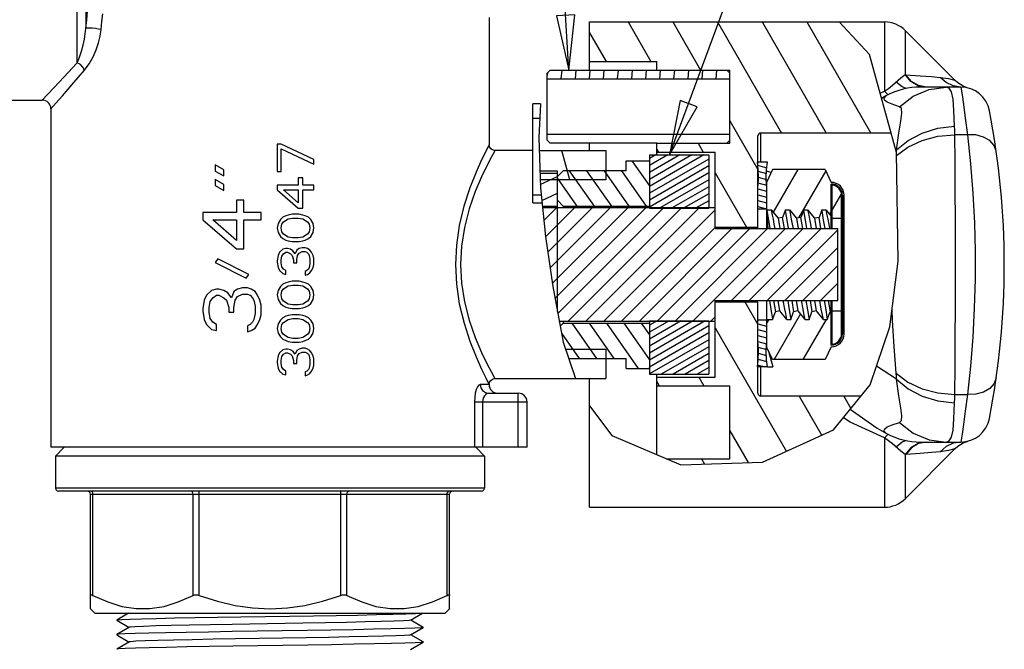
# Model space of a CAD drawing. Header units: inches. Extents: x 0 to 17, y 0 to 11.
# Tile 3 of 10: x 3.3 to 6.7, y 3.7 to 5.8. Entities that reach past the tile are written whole.
import ezdxf

# ---------------------------------------------------------------- set-up
doc = ezdxf.new("R2010")
doc.units = ezdxf.units.IN
doc.header["$LTSCALE"] = 0.935
doc.header["$MEASUREMENT"] = 0
doc.linetypes.add('HIDDEN', pattern=[0.2, 0.1, -0.1])
doc.layers.get('0').update_dxf_attribs({"linetype": 'CONTINUOUS'})
doc.layers.add('DEFAULT_2', color=8, linetype='HIDDEN')

msp = doc.modelspace()

# ---------------------------------------------------------------- linework, layer by layer
at = {"color": 7, "linetype": 'CONTINUOUS'}
for p, q in [((3.4842, 5.6725), (3.4842, 6.9205)), ((3.5138, 6.8957), (3.5138, 5.7904)), ((4.8944, 5.828), (4.8944, 5.393)), ((5.2384, 5.813), (6.2482, 5.813)), ((5.2384, 5.648), (5.2384, 5.813)), ((6.1964, 5.7012), (6.0925, 5.813)), ((6.2482, 5.813), (6.2482, 5.5757)), ((6.3189, 5.7837), (6.3189, 5.6326)), ((6.3189, 5.7837), (6.49, 5.6127)), ((6.2895, 5.3669), (6.1964, 5.7012)), ((5.2384, 5.678), (5.4684, 5.678)), ((5.4684, 5.648), (5.4684, 5.678)), ((5.1034, 5.648), (5.0934, 5.638)), ((5.0934, 5.4081), (5.0934, 5.638)), ((5.1034, 5.648), (5.7184, 5.648)), ((5.7084, 5.648), (5.7184, 5.638)), ((5.7184, 5.398), (5.7184, 5.648)), ((5.0934, 5.618), (5.7184, 5.618)), ((3.3644, 5.5455), (3.3822, 5.5642)), ((6.2332, 5.5689), (6.2482, 5.5757)), ((6.2605, 5.5633), (6.2482, 5.5757)), ((6.3907, 5.5899), (6.3632, 5.5949)), ((6.3922, 5.59), (6.3651, 5.595)), ((6.5096, 5.59), (6.3724, 5.59)), ((6.5096, 5.59), (6.4833, 5.5939)), ((6.5352, 5.5867), (6.5181, 5.5929)), ((2.6444, 5.5455), (3.3644, 5.5455)), ((3.3944, 5.5155), (3.4116, 5.535)), ((5.0709, 5.533), (5.0444, 5.533)), ((5.0444, 5.1941), (5.0444, 5.533)), ((5.0709, 5.533), (5.0644, 5.4172)), ((6.2555, 5.561), (6.2382, 5.5513)), ((6.2556, 5.561), (6.2556, 5.561)), ((3.3944, 5.5155), (3.3944, 4.358)), ((5.0681, 5.483), (5.0444, 5.483)), ((6.5249, 5.4841), (6.532, 5.4272)), ((5.7184, 5.4281), (5.0934, 5.4281)), ((6.2711, 5.433), (5.8245, 5.433)), ((5.8245, 5.333), (5.8245, 5.433)), ((4.1694, 5.3947), (4.1694, 5.301)), ((4.1827, 5.3947), (4.1694, 5.3947)), ((4.2944, 5.3426), (4.1827, 5.3947)), ((5.0644, 5.4172), (5.0701, 5.2459)), ((5.1034, 5.3981), (5.0934, 5.4081)), ((5.4684, 5.3981), (5.1034, 5.3981)), ((5.2384, 5.373), (5.2384, 5.3981)), ((5.4684, 5.398), (5.7184, 5.398)), ((5.4684, 5.358), (5.4684, 5.398)), ((5.7184, 5.4081), (5.7084, 5.3981)), ((5.8145, 5.1105), (5.8145, 5.423)), ((6.532, 5.4272), (6.4888, 5.4272)), ((4.1827, 5.301), (4.1827, 5.3791)), ((4.1827, 5.3791), (4.2944, 5.327)), ((5.0444, 5.373), (4.9144, 5.373)), ((5.0659, 5.373), (5.2944, 5.373)), ((5.2944, 5.373), (5.2944, 5.273)), ((5.4684, 5.368), (5.6684, 5.368)), ((5.6684, 5.106), (5.6684, 5.368)), ((6.2876, 5.3738), (6.2895, 5.3751)), ((6.2892, 5.368), (6.2895, 5.3751)), ((6.2952, 4.9941), (6.2895, 5.3669)), ((4.2944, 5.327), (4.2944, 5.3426)), ((5.3634, 5.338), (5.4409, 5.338)), ((5.3634, 5.304), (5.3634, 5.338)), ((5.4434, 5.3355), (5.4409, 5.338)), ((5.4434, 5.358), (5.6464, 5.358)), ((5.4434, 5.358), (5.4434, 5.1755)), ((5.6464, 5.358), (5.6464, 5.1755)), ((5.8471, 5.333), (5.8119, 5.333)), ((3.9569, 5.3239), (3.9569, 5.303)), ((3.9867, 5.3072), (3.9569, 5.3239)), ((3.9569, 5.303), (3.9867, 5.2864)), ((3.9867, 5.2864), (3.9867, 5.3072)), ((4.1694, 5.301), (4.1827, 5.301)), ((5.1284, 5.303), (5.0682, 5.303)), ((5.1484, 5.304), (5.1284, 5.284)), ((5.1284, 4.8228), (5.1284, 5.303)), ((5.3634, 5.304), (5.1484, 5.304)), ((5.8442, 5.304), (5.8443, 5.3041)), ((5.8443, 5.3041), (5.8442, 5.3039)), ((5.8648, 5.3078), (5.8445, 5.2643)), ((6.0456, 5.3078), (5.8648, 5.3078)), ((6.0456, 5.3078), (6.0659, 5.2643)), ((3.9569, 5.2739), (3.9569, 5.253)), ((3.9867, 5.2572), (3.9569, 5.2739)), ((4.2412, 5.2801), (4.2412, 5.2541)), ((4.2572, 5.2801), (4.2412, 5.2801)), ((4.2572, 5.2541), (4.2572, 5.2801)), ((5.2944, 5.273), (5.0692, 5.273)), ((5.8445, 5.2643), (5.8445, 5.106)), ((3.9569, 5.253), (3.9867, 5.2364)), ((3.9867, 5.2364), (3.9867, 5.2572)), ((4.1694, 5.2541), (4.1694, 5.2385)), ((4.2412, 5.2541), (4.1694, 5.2541)), ((4.1694, 5.2385), (4.2412, 5.176)), ((4.1907, 5.2385), (4.2412, 5.2385)), ((4.2412, 5.1942), (4.1907, 5.2385)), ((4.2412, 5.2385), (4.2412, 5.1942)), ((4.2944, 5.2541), (4.2572, 5.2541)), ((4.2572, 5.176), (4.2572, 5.2385)), ((4.2572, 5.2385), (4.2944, 5.2385)), ((4.2944, 5.2385), (4.2944, 5.2541)), ((4.847, 5.2325), (4.8262, 5.1735)), ((5.0701, 5.2459), (5.0874, 5.0786)), ((6.0659, 5.106), (6.0659, 5.2583)), ((6.0689, 5.106), (6.0689, 5.2552)), ((4.0293, 5.203), (4.0293, 5.1614)), ((4.0548, 5.203), (4.0293, 5.203)), ((4.0548, 5.1614), (4.0548, 5.203)), ((5.0444, 5.2212), (5.0727, 5.2212)), ((5.0444, 5.1941), (5.0755, 5.1941)), ((5.1284, 5.203), (5.1484, 5.183)), ((6.1011, 4.7461), (6.1011, 5.22)), ((6.1041, 5.22), (6.1041, 4.7461)), ((6.1101, 4.7461), (6.1101, 5.22)), ((3.9144, 5.1614), (3.9144, 5.1364)), ((4.0293, 5.1614), (3.9144, 5.1614)), ((4.1144, 5.1614), (4.0548, 5.1614)), ((4.1144, 5.1364), (4.1144, 5.1614)), ((4.2412, 5.176), (4.2572, 5.176)), ((5.0766, 5.183), (5.1284, 5.183)), ((5.6684, 5.1775), (5.0772, 5.1775)), ((5.1484, 5.183), (5.4434, 5.183)), ((5.1484, 5.183), (5.1484, 5.1775)), ((5.4434, 5.1755), (5.6464, 5.1755)), ((5.8445, 5.173), (5.8145, 5.173)), ((5.8445, 5.1705), (5.8457, 5.168)), ((5.8467, 5.1705), (5.8457, 5.168)), ((5.8504, 5.106), (5.8457, 5.168)), ((5.8467, 5.1705), (5.8601, 5.1705)), ((5.847, 5.1683), (5.8467, 5.1705)), ((5.8524, 5.1352), (5.847, 5.1683)), ((5.8601, 5.1705), (5.8839, 5.1417)), ((5.9092, 5.1705), (5.8993, 5.1442)), ((5.9092, 5.1705), (5.9226, 5.1705)), ((5.9226, 5.1705), (5.9464, 5.1417)), ((5.9717, 5.1705), (5.9618, 5.1442)), ((5.9717, 5.1705), (5.9851, 5.1705)), ((5.9851, 5.1705), (6.0089, 5.1417)), ((6.0342, 5.1705), (6.0243, 5.1442)), ((6.0342, 5.1705), (6.0476, 5.1705)), ((6.0476, 5.1705), (6.0659, 5.1484)), ((6.1041, 5.1808), (6.1101, 5.1808)), ((3.9144, 5.1364), (4.0293, 5.0364)), ((4.0293, 5.0655), (3.9484, 5.1364)), ((3.9484, 5.1364), (4.0293, 5.1364)), ((4.0293, 5.1364), (4.0293, 5.0655)), ((4.0548, 5.0364), (4.0548, 5.1364)), ((4.0548, 5.1364), (4.1144, 5.1364)), ((4.18, 5.1369), (4.172, 5.1239)), ((4.188, 5.1447), (4.18, 5.1369)), ((4.1853, 5.1213), (4.1907, 5.1291)), ((4.1986, 5.1499), (4.188, 5.1447)), ((4.1907, 5.1291), (4.2066, 5.1395)), ((4.2066, 5.1525), (4.1986, 5.1499)), ((4.2199, 5.1551), (4.2066, 5.1525)), ((4.2066, 5.1395), (4.2226, 5.1421)), ((4.2439, 5.1551), (4.2199, 5.1551)), ((4.2226, 5.1421), (4.2412, 5.1421)), ((4.2412, 5.1421), (4.2572, 5.1395)), ((4.2572, 5.1525), (4.2439, 5.1551)), ((4.2651, 5.1499), (4.2572, 5.1525)), ((4.2572, 5.1395), (4.2731, 5.1291)), ((4.2758, 5.1447), (4.2651, 5.1499)), ((4.2731, 5.1291), (4.2784, 5.1213)), ((4.2837, 5.1369), (4.2758, 5.1447)), ((4.2917, 5.1239), (4.2837, 5.1369)), ((5.8573, 5.106), (5.8524, 5.1352)), ((5.8993, 5.1442), (5.8839, 5.1417)), ((5.8839, 5.1417), (5.8898, 5.106)), ((5.9057, 5.106), (5.8993, 5.1442)), ((5.9198, 5.106), (5.9149, 5.1352)), ((5.9618, 5.1442), (5.9464, 5.1417)), ((5.9464, 5.1417), (5.9523, 5.106)), ((5.9682, 5.106), (5.9618, 5.1442)), ((5.9823, 5.106), (5.9774, 5.1352)), ((6.0243, 5.1442), (6.0089, 5.1417)), ((6.0089, 5.1417), (6.0148, 5.106)), ((6.0307, 5.106), (6.0243, 5.1442)), ((6.0448, 5.106), (6.0399, 5.1353)), ((6.0689, 5.1417), (6.1011, 5.1417)), ((4.172, 5.1239), (4.1694, 5.1082)), ((4.1694, 5.1082), (4.172, 5.0926)), ((4.172, 5.0926), (4.18, 5.0796)), ((4.1827, 5.1082), (4.1853, 5.1213)), ((4.1853, 5.0952), (4.1827, 5.1082)), ((4.1907, 5.0874), (4.1853, 5.0952)), ((4.2784, 5.0952), (4.2731, 5.0874)), ((4.2784, 5.1213), (4.2811, 5.1082)), ((4.2811, 5.1082), (4.2784, 5.0952)), ((4.2837, 5.0796), (4.2917, 5.0926)), ((4.2944, 5.1082), (4.2917, 5.1239)), ((4.2917, 5.0926), (4.2944, 5.1082)), ((5.6684, 5.1105), (5.8145, 5.1105)), ((5.6684, 5.1088), (5.8145, 5.1088)), ((5.6684, 5.106), (6.0884, 5.106)), ((5.8145, 5.1088), (5.8145, 5.106)), ((6.0884, 4.86), (6.0884, 5.106)), ((4.18, 5.0796), (4.188, 5.0718)), ((4.188, 5.0718), (4.1986, 5.0666)), ((4.2066, 5.077), (4.1907, 5.0874)), ((4.1986, 5.0666), (4.2066, 5.064)), ((4.2226, 5.0744), (4.2066, 5.077)), ((4.2066, 5.064), (4.2199, 5.0614)), ((4.2199, 5.0614), (4.2439, 5.0614)), ((4.2412, 5.0744), (4.2226, 5.0744)), ((4.2572, 5.077), (4.2412, 5.0744)), ((4.2439, 5.0614), (4.2572, 5.064)), ((4.2731, 5.0874), (4.2572, 5.077)), ((4.2572, 5.064), (4.2651, 5.0666)), ((4.2651, 5.0666), (4.2758, 5.0718)), ((4.2758, 5.0718), (4.2837, 5.0796)), ((5.0874, 5.0786), (5.1125, 4.9076)), ((4.0293, 5.0364), (4.0548, 5.0364)), ((4.1774, 5.0249), (4.172, 5.0145)), ((4.188, 5.0353), (4.1774, 5.0249)), ((4.1986, 5.0379), (4.188, 5.0353)), ((4.1907, 5.0197), (4.1986, 5.0249)), ((4.204, 5.0379), (4.1986, 5.0379)), ((4.1986, 5.0249), (4.204, 5.0249)), ((4.2146, 5.0353), (4.204, 5.0379)), ((4.204, 5.0249), (4.2146, 5.0197)), ((4.2226, 5.0301), (4.2146, 5.0353)), ((4.2306, 5.0197), (4.2226, 5.0301)), ((4.2359, 5.0327), (4.2306, 5.0197)), ((4.2439, 5.0379), (4.2359, 5.0327)), ((4.2545, 5.0405), (4.2439, 5.0379)), ((4.2439, 5.0223), (4.2545, 5.0275)), ((4.2651, 5.0405), (4.2545, 5.0405)), ((4.2545, 5.0275), (4.2651, 5.0275)), ((4.2731, 5.0379), (4.2651, 5.0405)), ((4.2651, 5.0275), (4.2705, 5.0249)), ((4.2705, 5.0249), (4.2758, 5.0197)), ((4.2811, 5.0327), (4.2731, 5.0379)), ((4.2864, 5.0249), (4.2811, 5.0327)), ((4.2917, 5.0145), (4.2864, 5.0249)), ((3.9655, 5.003), (3.9569, 4.9905)), ((3.9569, 4.9905), (4.0633, 4.9364)), ((4.0718, 4.9489), (3.9655, 5.003)), ((4.172, 5.0145), (4.1694, 4.9963)), ((4.1694, 4.9963), (4.1694, 4.9911)), ((4.1694, 4.9911), (4.172, 4.9728)), ((4.1827, 4.9989), (4.1853, 5.0119)), ((4.1827, 4.9885), (4.1827, 4.9989)), ((4.1853, 5.0119), (4.1907, 5.0197)), ((4.2146, 5.0197), (4.2199, 5.0145)), ((4.2199, 5.0145), (4.2252, 4.9989)), ((4.2252, 4.9989), (4.2252, 4.9885)), ((4.2359, 4.9989), (4.2385, 5.0145)), ((4.2359, 4.9885), (4.2359, 4.9989)), ((4.2385, 5.0145), (4.2439, 5.0223)), ((4.2758, 5.0197), (4.2784, 5.0145)), ((4.2784, 5.0145), (4.2811, 5.0015)), ((4.2811, 5.0015), (4.2811, 4.9858)), ((4.2944, 5.0041), (4.2917, 5.0145)), ((4.2944, 4.9832), (4.2944, 5.0041)), ((6.2666, 4.7703), (6.2952, 4.9941)), ((4.172, 4.9728), (4.1774, 4.9624)), ((4.1774, 4.9624), (4.188, 4.952)), ((4.1853, 4.9754), (4.1827, 4.9885)), ((4.1907, 4.9676), (4.1853, 4.9754)), ((4.1986, 4.9624), (4.1907, 4.9676)), ((4.1986, 4.9494), (4.1986, 4.9624)), ((4.2252, 4.9885), (4.2359, 4.9885)), ((4.2705, 4.9624), (4.2651, 4.9598)), ((4.2651, 4.9598), (4.2651, 4.9468)), ((4.2758, 4.9676), (4.2705, 4.9624)), ((4.2784, 4.9728), (4.2758, 4.9676)), ((4.2811, 4.9858), (4.2784, 4.9728)), ((4.2811, 4.9546), (4.2864, 4.9624)), ((4.2864, 4.9624), (4.2917, 4.9728)), ((4.2917, 4.9728), (4.2944, 4.9832)), ((4.0633, 4.9364), (4.0718, 4.9489)), ((4.188, 4.952), (4.1986, 4.9494)), ((4.2066, 4.9233), (4.1986, 4.9207)), ((4.2199, 4.926), (4.2066, 4.9233)), ((4.2439, 4.926), (4.2199, 4.926)), ((4.2572, 4.9233), (4.2439, 4.926)), ((4.2651, 4.9207), (4.2572, 4.9233)), ((4.2651, 4.9468), (4.2731, 4.9494)), ((4.2731, 4.9494), (4.2811, 4.9546)), ((3.9442, 4.8947), (3.9272, 4.878)), ((3.9612, 4.8989), (3.9442, 4.8947)), ((3.9697, 4.8989), (3.9612, 4.8989)), ((3.9867, 4.8947), (3.9697, 4.8989)), ((3.9995, 4.8864), (3.9867, 4.8947)), ((4.0208, 4.8905), (4.0123, 4.8697)), ((4.0335, 4.8989), (4.0208, 4.8905)), ((4.0506, 4.903), (4.0335, 4.8989)), ((4.0676, 4.903), (4.0506, 4.903)), ((4.0803, 4.8989), (4.0676, 4.903)), ((4.0931, 4.8905), (4.0803, 4.8989)), ((4.1016, 4.878), (4.0931, 4.8905)), ((4.172, 4.8947), (4.1694, 4.8791)), ((4.18, 4.9077), (4.172, 4.8947)), ((4.188, 4.9155), (4.18, 4.9077)), ((4.1827, 4.8791), (4.1853, 4.8921)), ((4.1853, 4.8921), (4.1907, 4.8999)), ((4.1986, 4.9207), (4.188, 4.9155)), ((4.1907, 4.8999), (4.2066, 4.9103)), ((4.2066, 4.9103), (4.2226, 4.9129)), ((4.2226, 4.9129), (4.2412, 4.9129)), ((4.2412, 4.9129), (4.2572, 4.9103)), ((4.2572, 4.9103), (4.2731, 4.8999)), ((4.2758, 4.9155), (4.2651, 4.9207)), ((4.2731, 4.8999), (4.2784, 4.8921)), ((4.2837, 4.9077), (4.2758, 4.9155)), ((4.2784, 4.8921), (4.2811, 4.8791)), ((4.2917, 4.8947), (4.2837, 4.9077)), ((4.2944, 4.8791), (4.2917, 4.8947)), ((5.1125, 4.9076), (5.1481, 4.7174)), ((3.9186, 4.8614), (3.9144, 4.8322)), ((3.9272, 4.878), (3.9186, 4.8614)), ((3.9357, 4.8364), (3.9399, 4.8572)), ((3.9399, 4.8572), (3.9484, 4.8697)), ((3.9484, 4.8697), (3.9612, 4.878)), ((3.9612, 4.878), (3.9697, 4.878)), ((3.9697, 4.878), (3.9867, 4.8697)), ((3.9867, 4.8697), (3.9952, 4.8614)), ((3.9952, 4.8614), (4.0037, 4.8364)), ((4.0123, 4.8697), (3.9995, 4.8864)), ((4.0208, 4.8364), (4.025, 4.8614)), ((4.025, 4.8614), (4.0335, 4.8739)), ((4.0335, 4.8739), (4.0506, 4.8822)), ((4.0506, 4.8822), (4.0676, 4.8822)), ((4.0676, 4.8822), (4.0761, 4.878)), ((4.0761, 4.878), (4.0846, 4.8697)), ((4.0846, 4.8697), (4.0889, 4.8614)), ((4.0889, 4.8614), (4.0931, 4.8405)), ((4.1101, 4.8614), (4.1016, 4.878)), ((4.1144, 4.8447), (4.1101, 4.8614)), ((4.1694, 4.8791), (4.172, 4.8635)), ((4.172, 4.8635), (4.18, 4.8504)), ((4.1853, 4.8661), (4.1827, 4.8791)), ((4.1907, 4.8582), (4.1853, 4.8661)), ((4.2066, 4.8478), (4.1907, 4.8582)), ((4.2731, 4.8582), (4.2572, 4.8478)), ((4.2784, 4.8661), (4.2731, 4.8582)), ((4.2811, 4.8791), (4.2784, 4.8661)), ((4.2837, 4.8504), (4.2917, 4.8635)), ((4.2917, 4.8635), (4.2944, 4.8791)), ((5.6684, 4.86), (6.0884, 4.86)), ((5.6684, 4.598), (5.6684, 4.86)), ((5.6684, 4.8573), (5.8145, 4.8573)), ((5.6684, 4.8555), (5.8145, 4.8555)), ((5.8145, 4.86), (5.8145, 4.8573)), ((5.8145, 4.543), (5.8145, 4.8555)), ((5.8445, 4.86), (5.8445, 4.7018)), ((5.8542, 4.86), (5.8594, 4.829)), ((5.8683, 4.86), (5.8747, 4.8218)), ((5.8901, 4.8244), (5.8842, 4.86)), ((5.9069, 4.8308), (5.9013, 4.86)), ((5.9167, 4.86), (5.9221, 4.8277)), ((5.9308, 4.86), (5.9372, 4.8218)), ((5.9526, 4.8244), (5.9467, 4.86)), ((5.9694, 4.8308), (5.9638, 4.86)), ((5.9792, 4.86), (5.9846, 4.8277)), ((5.9933, 4.86), (5.9997, 4.8218)), ((6.0151, 4.8244), (6.0092, 4.86)), ((6.0319, 4.8308), (6.0263, 4.86)), ((6.0417, 4.86), (6.0471, 4.8277)), ((6.0558, 4.86), (6.0622, 4.8218)), ((6.0659, 4.7078), (6.0659, 4.86)), ((6.0689, 4.7109), (6.0689, 4.86)), ((3.9144, 4.8322), (3.9144, 4.8239)), ((3.9144, 4.8239), (3.9186, 4.7947)), ((3.9357, 4.8197), (3.9357, 4.8364)), ((4.0037, 4.8364), (4.0037, 4.8197)), ((4.0208, 4.8197), (4.0208, 4.8364)), ((4.0931, 4.8405), (4.0931, 4.8155)), ((4.1144, 4.8114), (4.1144, 4.8447)), ((4.18, 4.8504), (4.188, 4.8426)), ((4.188, 4.8426), (4.1986, 4.8374)), ((4.1986, 4.8374), (4.2066, 4.8348)), ((4.2226, 4.8452), (4.2066, 4.8478)), ((4.2066, 4.8348), (4.2199, 4.8322)), ((4.2199, 4.8322), (4.2439, 4.8322)), ((4.2412, 4.8452), (4.2226, 4.8452)), ((4.2572, 4.8478), (4.2412, 4.8452)), ((4.2439, 4.8322), (4.2572, 4.8348)), ((4.2572, 4.8348), (4.2651, 4.8374)), ((4.2651, 4.8374), (4.2758, 4.8426)), ((4.2758, 4.8426), (4.2837, 4.8504)), ((5.8648, 4.7955), (5.8747, 4.8218)), ((5.8901, 4.8244), (5.8747, 4.8218)), ((5.9139, 4.7955), (5.8901, 4.8244)), ((5.9221, 4.8277), (5.9273, 4.7955)), ((5.9273, 4.7955), (5.9372, 4.8218)), ((5.9526, 4.8244), (5.9372, 4.8218)), ((5.9764, 4.7955), (5.9526, 4.8244)), ((5.9846, 4.8277), (5.9898, 4.7955)), ((5.9898, 4.7955), (5.9997, 4.8218)), ((6.0151, 4.8244), (5.9997, 4.8218)), ((6.0389, 4.7955), (6.0151, 4.8244)), ((6.0471, 4.8277), (6.0523, 4.7955)), ((6.0523, 4.7955), (6.0622, 4.8218)), ((6.0659, 4.8225), (6.0622, 4.8218)), ((6.0689, 4.8244), (6.1011, 4.8244)), ((3.9186, 4.7947), (3.9272, 4.778)), ((3.9399, 4.7989), (3.9357, 4.8197)), ((3.9484, 4.7864), (3.9399, 4.7989)), ((4.0037, 4.8197), (4.0208, 4.8197)), ((4.0889, 4.7947), (4.0846, 4.7864)), ((4.0931, 4.8155), (4.0889, 4.7947)), ((4.1016, 4.778), (4.1101, 4.7947)), ((4.1101, 4.7947), (4.1144, 4.8114)), ((4.18, 4.7931), (4.172, 4.7801)), ((4.188, 4.801), (4.18, 4.7931)), ((4.1986, 4.8062), (4.188, 4.801)), ((4.1907, 4.7853), (4.2066, 4.7957)), ((4.2066, 4.8088), (4.1986, 4.8062)), ((4.2199, 4.8114), (4.2066, 4.8088)), ((4.2066, 4.7957), (4.2226, 4.7983)), ((4.2439, 4.8114), (4.2199, 4.8114)), ((4.2226, 4.7983), (4.2412, 4.7983)), ((4.2412, 4.7983), (4.2572, 4.7957)), ((4.2572, 4.8088), (4.2439, 4.8114)), ((4.2651, 4.8062), (4.2572, 4.8088)), ((4.2572, 4.7957), (4.2731, 4.7853)), ((4.2758, 4.801), (4.2651, 4.8062)), ((4.2837, 4.7931), (4.2758, 4.801)), ((4.2917, 4.7801), (4.2837, 4.7931)), ((5.6684, 4.7885), (5.1348, 4.7885)), ((5.1484, 4.7885), (5.1484, 4.783)), ((5.4434, 4.7905), (5.6464, 4.7905)), ((5.4434, 4.7905), (5.4434, 4.608)), ((5.6464, 4.7905), (5.6464, 4.608)), ((5.8445, 4.793), (5.8145, 4.793)), ((5.8445, 4.7955), (5.8648, 4.7955)), ((5.9139, 4.7955), (5.9273, 4.7955)), ((5.9764, 4.7955), (5.9898, 4.7955)), ((6.0389, 4.7955), (6.0523, 4.7955)), ((3.9272, 4.778), (3.9442, 4.7614)), ((3.9442, 4.7614), (3.9612, 4.7572)), ((3.9612, 4.778), (3.9484, 4.7864)), ((3.9612, 4.7572), (3.9612, 4.778)), ((4.0761, 4.778), (4.0676, 4.7739)), ((4.0676, 4.7739), (4.0676, 4.753)), ((4.0676, 4.753), (4.0803, 4.7572)), ((4.0846, 4.7864), (4.0761, 4.778)), ((4.0803, 4.7572), (4.0931, 4.7655)), ((4.0931, 4.7655), (4.1016, 4.778)), ((4.172, 4.7801), (4.1694, 4.7645)), ((4.1694, 4.7645), (4.172, 4.7489)), ((4.1827, 4.7645), (4.1853, 4.7775)), ((4.1853, 4.7515), (4.1827, 4.7645)), ((4.1853, 4.7775), (4.1907, 4.7853)), ((4.2731, 4.7853), (4.2784, 4.7775)), ((4.2784, 4.7775), (4.2811, 4.7645)), ((4.2811, 4.7645), (4.2784, 4.7515)), ((4.2944, 4.7645), (4.2917, 4.7801)), ((4.2917, 4.7489), (4.2944, 4.7645)), ((5.1378, 4.7725), (5.1484, 4.783)), ((5.1484, 4.783), (5.4434, 4.783)), ((6.1041, 4.7852), (6.1101, 4.7852)), ((6.1994, 4.5722), (6.2666, 4.7703)), ((4.172, 4.7489), (4.18, 4.7358)), ((4.18, 4.7358), (4.188, 4.728)), ((4.1907, 4.7437), (4.1853, 4.7515)), ((4.188, 4.728), (4.1986, 4.7228)), ((4.2066, 4.7332), (4.1907, 4.7437)), ((4.1986, 4.7228), (4.2066, 4.7202)), ((4.2226, 4.7306), (4.2066, 4.7332)), ((4.2066, 4.7202), (4.2199, 4.7176)), ((4.2412, 4.7306), (4.2226, 4.7306)), ((4.2572, 4.7332), (4.2412, 4.7306)), ((4.2439, 4.7176), (4.2572, 4.7202)), ((4.2731, 4.7437), (4.2572, 4.7332)), ((4.2572, 4.7202), (4.2651, 4.7228)), ((4.2651, 4.7228), (4.2758, 4.728)), ((4.2784, 4.7515), (4.2731, 4.7437)), ((4.2758, 4.728), (4.2837, 4.7358)), ((4.2837, 4.7358), (4.2917, 4.7489)), ((4.188, 4.6916), (4.1774, 4.6812)), ((4.1986, 4.6942), (4.188, 4.6916)), ((4.204, 4.6942), (4.1986, 4.6942)), ((4.2146, 4.6916), (4.204, 4.6942)), ((4.2226, 4.6864), (4.2146, 4.6916)), ((4.2199, 4.7176), (4.2439, 4.7176)), ((4.2306, 4.676), (4.2226, 4.6864)), ((4.2359, 4.689), (4.2306, 4.676)), ((4.2439, 4.6942), (4.2359, 4.689)), ((4.2545, 4.6968), (4.2439, 4.6942)), ((4.2651, 4.6968), (4.2545, 4.6968)), ((4.2731, 4.6942), (4.2651, 4.6968)), ((4.2811, 4.689), (4.2731, 4.6942)), ((4.2864, 4.6812), (4.2811, 4.689)), ((5.1481, 4.7174), (5.1904, 4.593)), ((5.2944, 4.693), (5.1564, 4.693)), ((5.2944, 4.693), (5.2944, 4.593)), ((5.8436, 4.684), (5.8445, 4.713)), ((5.8648, 4.6583), (5.8445, 4.7018)), ((5.8516, 4.6867), (5.8657, 4.6338)), ((6.0659, 4.7018), (6.0456, 4.6583)), ((4.172, 4.6707), (4.1694, 4.6525)), ((4.1694, 4.6525), (4.1694, 4.6473)), ((4.1774, 4.6812), (4.172, 4.6707)), ((4.1827, 4.6551), (4.1853, 4.6681)), ((4.1827, 4.6447), (4.1827, 4.6551)), ((4.1853, 4.6681), (4.1907, 4.676)), ((4.1907, 4.676), (4.1986, 4.6812)), ((4.1986, 4.6812), (4.204, 4.6812)), ((4.204, 4.6812), (4.2146, 4.676)), ((4.2146, 4.676), (4.2199, 4.6707)), ((4.2199, 4.6707), (4.2252, 4.6551)), ((4.2252, 4.6551), (4.2252, 4.6447)), ((4.2359, 4.6551), (4.2385, 4.6707)), ((4.2359, 4.6447), (4.2359, 4.6551)), ((4.2385, 4.6707), (4.2439, 4.6786)), ((4.2439, 4.6786), (4.2545, 4.6838)), ((4.2545, 4.6838), (4.2651, 4.6838)), ((4.2651, 4.6838), (4.2705, 4.6812)), ((4.2705, 4.6812), (4.2758, 4.676)), ((4.2758, 4.676), (4.2784, 4.6707)), ((4.2784, 4.6707), (4.2811, 4.6577)), ((4.2811, 4.6577), (4.2811, 4.6421)), ((4.2917, 4.6707), (4.2864, 4.6812)), ((4.2944, 4.6603), (4.2917, 4.6707)), ((4.2944, 4.6395), (4.2944, 4.6603)), ((5.167, 4.662), (5.3634, 4.662)), ((5.3634, 4.628), (5.3634, 4.662)), ((5.8147, 4.6574), (5.8119, 4.633)), ((5.8148, 4.6622), (5.8147, 4.662)), ((5.8148, 4.662), (5.8147, 4.662)), ((5.853, 4.6837), (5.8525, 4.6833)), ((6.0456, 4.6583), (5.8648, 4.6583)), ((4.1694, 4.6473), (4.172, 4.6291)), ((4.172, 4.6291), (4.1774, 4.6187)), ((4.1774, 4.6187), (4.188, 4.6082)), ((4.1853, 4.6317), (4.1827, 4.6447)), ((4.1907, 4.6239), (4.1853, 4.6317)), ((4.1986, 4.6187), (4.1907, 4.6239)), ((4.1986, 4.6056), (4.1986, 4.6187)), ((4.2252, 4.6447), (4.2359, 4.6447)), ((4.2705, 4.6187), (4.2651, 4.6161)), ((4.2758, 4.6239), (4.2705, 4.6187)), ((4.2784, 4.6291), (4.2758, 4.6239)), ((4.2811, 4.6421), (4.2784, 4.6291)), ((4.2811, 4.6108), (4.2864, 4.6187)), ((4.2864, 4.6187), (4.2917, 4.6291)), ((4.2917, 4.6291), (4.2944, 4.6395)), ((5.3634, 4.628), (5.4409, 4.628)), ((5.4434, 4.6305), (5.4409, 4.628)), ((5.8471, 4.633), (5.8119, 4.633)), ((5.8245, 4.533), (5.8245, 4.633)), ((6.2895, 4.591), (6.221, 4.6357)), ((4.188, 4.6082), (4.1986, 4.6056)), ((4.2651, 4.6161), (4.2651, 4.603)), ((4.2651, 4.603), (4.2731, 4.6056)), ((4.2731, 4.6056), (4.2811, 4.6108)), ((4.9144, 4.593), (5.2944, 4.593)), ((5.2384, 4.1531), (5.2384, 4.593)), ((5.4434, 4.608), (5.6464, 4.608)), ((5.4684, 4.3325), (5.4684, 4.608)), ((5.4684, 4.598), (5.6684, 4.598)), ((4.8944, 4.573), (4.8639, 4.573)), ((5.4684, 4.568), (5.7184, 4.568)), ((5.7184, 4.318), (5.7184, 4.568)), ((6.074, 4.4172), (6.1994, 4.5722)), ((4.8927, 4.543), (4.9944, 4.543)), ((4.9944, 4.358), (4.9944, 4.543)), ((6.1677, 4.533), (5.8245, 4.533)), ((6.4888, 4.5388), (6.532, 4.5389)), ((4.8444, 4.513), (5.0244, 4.513)), ((4.8444, 4.513), (4.8444, 4.358)), ((4.8724, 4.513), (4.8724, 4.358)), ((5.0244, 4.358), (5.0244, 4.513)), ((5.2384, 4.4996), (5.3144, 4.398)), ((5.8306, 4.3072), (6.074, 4.4172)), ((5.3144, 4.398), (5.5504, 4.2976)), ((6.2605, 4.4027), (6.2482, 4.3904)), ((6.2482, 4.3904), (6.2482, 4.153)), ((6.2556, 4.4051), (6.2556, 4.4051)), ((6.5137, 4.4027), (6.5096, 4.3761)), ((5.0244, 4.358), (3.3944, 4.358)), ((3.4401, 4.358), (3.4101, 4.328)), ((4.8486, 4.358), (4.8786, 4.328)), ((6.3189, 4.1823), (6.49, 4.3534)), ((6.3907, 4.3761), (6.3632, 4.3712)), ((6.3922, 4.3761), (6.3651, 4.371)), ((6.3724, 4.3761), (6.5096, 4.3761)), ((6.5096, 4.3761), (6.4833, 4.3722)), ((6.4901, 4.3535), (6.4994, 4.3617)), ((6.4994, 4.3617), (6.5181, 4.3732)), ((6.5181, 4.3732), (6.5352, 4.3794)), ((3.4101, 4.328), (3.4101, 4.218)), ((4.8786, 4.328), (3.4101, 4.328)), ((4.8786, 4.328), (4.8786, 4.218)), ((5.5024, 4.318), (5.7184, 4.318)), ((6.3189, 4.3335), (6.3044, 4.3445)), ((6.3189, 4.3335), (6.3189, 4.1823)), ((5.5504, 4.2976), (5.8306, 4.3072)), ((4.8786, 4.218), (3.4101, 4.218)), ((4.8686, 4.208), (3.4201, 4.208)), ((3.5294, 4.198), (4.7594, 4.198)), ((3.5294, 3.8055), (3.5294, 4.198)), ((3.5382, 3.8516), (3.5382, 4.198)), ((3.8809, 3.8516), (3.8809, 4.198)), ((3.9021, 3.8516), (3.9021, 4.208)), ((4.3867, 3.8516), (4.3867, 4.208)), ((4.4079, 3.8516), (4.4079, 4.198)), ((4.7506, 3.8516), (4.7506, 4.198)), ((4.7594, 3.8055), (4.7594, 4.198)), ((5.2384, 4.153), (6.2482, 4.153)), ((3.5444, 3.7905), (3.5285, 3.8065)), ((3.5444, 3.7905), (4.7444, 3.7905)), ((3.6599, 3.7905), (3.6196, 3.7672)), ((4.6259, 3.7668), (4.667, 3.7905)), ((4.7444, 3.7905), (4.7603, 3.8065)), ((3.6194, 3.767), (3.6196, 3.7672)), ((3.6194, 3.767), (3.6196, 3.7668)), ((3.6196, 3.7668), (3.6625, 3.742)), ((3.6629, 3.7423), (3.6196, 3.7172)), ((4.2571, 3.7564), (4.0153, 3.7524)), ((4.6259, 3.7168), (4.6692, 3.7418)), ((4.6692, 3.7422), (4.6263, 3.767)), ((4.6692, 3.7422), (4.6694, 3.742)), ((4.6694, 3.742), (4.6692, 3.7418)), ((3.6196, 3.7172), (3.6194, 3.717)), ((3.6194, 3.717), (3.6196, 3.7168)), ((3.6196, 3.7168), (3.6625, 3.692)), ((4.2713, 3.7315), (4.015, 3.7276)), ((4.6692, 3.6922), (4.6263, 3.717)), ((3.6629, 3.6923), (3.6196, 3.6672)), ((4.2737, 3.6815), (4.0176, 3.6776)), ((4.2681, 3.7066), (4.0263, 3.7026)), ((4.6259, 3.6668), (4.6692, 3.6918)), ((4.6692, 3.6922), (4.6694, 3.692)), ((4.6694, 3.692), (4.6692, 3.6918)), ((3.6196, 3.6672), (3.6194, 3.667))]:
    msp.add_line(p, q, dxfattribs=at)
at = {"color": 2, "linetype": 'CONTINUOUS'}
for p, q in [((5.168, 5.648), (5.0912, 6.9396)), ((5.5125, 5.358), (5.9045, 6.4155)), ((5.3701, 5.813), (5.448, 5.678)), ((5.523, 5.813), (5.6183, 5.648)), ((5.676, 5.813), (5.8954, 5.433)), ((5.829, 5.813), (6.0484, 5.433)), ((5.982, 5.813), (6.2014, 5.433)), ((5.2384, 5.7761), (5.295, 5.678)), ((5.0941, 5.6387), (5.0934, 5.6309)), ((5.1431, 5.648), (5.1405, 5.618)), ((5.1913, 5.648), (5.1887, 5.618)), ((5.2395, 5.648), (5.2369, 5.618)), ((5.2877, 5.648), (5.2851, 5.618)), ((5.3359, 5.648), (5.3333, 5.618)), ((5.3842, 5.648), (5.3815, 5.618)), ((5.4324, 5.648), (5.4297, 5.618)), ((5.4806, 5.648), (5.478, 5.618)), ((5.5288, 5.648), (5.5262, 5.618)), ((5.577, 5.648), (5.5744, 5.618)), ((5.6252, 5.648), (5.6226, 5.618)), ((5.6734, 5.648), (5.6708, 5.618)), ((5.7184, 5.4747), (5.8145, 5.3082)), ((5.6097, 5.398), (5.627, 5.368)), ((5.1706, 5.273), (5.1438, 5.373)), ((5.4684, 5.3778), (5.474, 5.368)), ((5.383, 5.338), (5.4434, 5.2518)), ((5.4649, 5.358), (5.4434, 5.3456)), ((5.506, 5.358), (5.4434, 5.3219)), ((5.5472, 5.358), (5.4434, 5.2981)), ((5.5884, 5.358), (5.4434, 5.2743)), ((5.6295, 5.358), (5.4434, 5.2506)), ((5.6464, 5.344), (5.4434, 5.2268)), ((5.1691, 5.304), (5.2538, 5.183)), ((5.2285, 5.304), (5.3132, 5.183)), ((5.2879, 5.304), (5.3727, 5.183)), ((5.3474, 5.304), (5.4321, 5.183)), ((5.6464, 5.3202), (5.4434, 5.203)), ((5.6464, 5.2965), (5.4434, 5.1793)), ((5.6684, 5.2963), (5.7756, 5.1105)), ((5.8131, 5.3228), (5.845, 5.3142)), ((5.8149, 5.3023), (5.8439, 5.2945)), ((5.9512, 5.3078), (5.8671, 5.1621)), ((6.0473, 5.3042), (5.9542, 5.143)), ((5.0698, 5.2569), (5.1284, 5.2842)), ((5.1284, 5.2773), (5.1944, 5.183)), ((5.6464, 5.2727), (5.4781, 5.1755)), ((5.8148, 5.2621), (5.8445, 5.2542)), ((5.8155, 5.282), (5.8438, 5.2744)), ((5.0746, 5.2027), (5.1284, 5.2278)), ((5.6464, 5.2489), (5.5193, 5.1755)), ((5.6464, 5.2252), (5.5605, 5.1755)), ((5.8145, 5.2421), (5.8445, 5.2341)), ((6.1005, 5.2264), (6.0689, 5.1716)), ((6.1066, 5.2369), (6.1026, 5.2301)), ((5.6464, 5.2014), (5.6016, 5.1755)), ((5.8145, 5.2221), (5.8445, 5.214)), ((5.8145, 5.202), (5.8445, 5.1939)), ((5.1256, 5.1775), (5.0817, 5.1336)), ((5.1867, 5.1775), (5.0874, 5.0783)), ((5.2477, 5.1775), (5.0952, 5.025)), ((5.3088, 5.1775), (5.1031, 4.9718)), ((5.3698, 5.1775), (5.1109, 4.9186)), ((5.4309, 5.1775), (5.1201, 4.8668)), ((5.4919, 5.1775), (5.1298, 4.8154)), ((5.553, 5.1775), (5.164, 4.7885)), ((5.614, 5.1775), (5.225, 4.7885)), ((5.6684, 5.1708), (5.2861, 4.7885)), ((5.6464, 5.1776), (5.6428, 5.1755)), ((5.8145, 5.1819), (5.8445, 5.1739)), ((6.0659, 5.1664), (6.0597, 5.1558)), ((5.6684, 5.1098), (5.3471, 4.7885)), ((5.7257, 5.106), (5.4082, 4.7885)), ((5.7867, 5.106), (5.4692, 4.7885)), ((5.8478, 5.106), (5.5303, 4.7885)), ((5.9088, 5.106), (5.5913, 4.7885)), ((5.9699, 5.106), (5.7239, 4.86)), ((6.0309, 5.106), (5.7849, 4.86)), ((6.0884, 5.1024), (5.846, 4.86)), ((6.0884, 5.0414), (5.907, 4.86)), ((6.0884, 4.9803), (5.9681, 4.86)), ((6.0884, 4.9193), (6.0292, 4.86)), ((5.7699, 4.8555), (5.8145, 4.7782)), ((6.0633, 4.822), (6.0603, 4.8168)), ((5.47, 4.7905), (5.4434, 4.7752)), ((5.5111, 4.7905), (5.4434, 4.7514)), ((5.5523, 4.7905), (5.4434, 4.7277)), ((5.5935, 4.7905), (5.4434, 4.7039)), ((5.6346, 4.7905), (5.4434, 4.6801)), ((5.6684, 4.8045), (5.6524, 4.7885)), ((5.8425, 4.793), (5.8445, 4.7925)), ((5.8517, 4.7955), (5.8445, 4.7831)), ((5.9608, 4.8145), (5.8706, 4.6583)), ((6.048, 4.7955), (5.9688, 4.6583)), ((5.1773, 4.783), (5.262, 4.662)), ((5.2367, 4.783), (5.3215, 4.662)), ((5.2962, 4.783), (5.4047, 4.628)), ((5.3556, 4.783), (5.4434, 4.6576)), ((5.415, 4.783), (5.4434, 4.7425)), ((5.6464, 4.7735), (5.4434, 4.6563)), ((5.6684, 4.7664), (5.9122, 4.3441)), ((5.8145, 4.7805), (5.8445, 4.7724)), ((5.8145, 4.7604), (5.8445, 4.7524)), ((5.1424, 4.748), (5.2026, 4.662)), ((5.6464, 4.7498), (5.4434, 4.6326)), ((5.6464, 4.726), (5.4434, 4.6088)), ((5.8145, 4.7403), (5.8445, 4.7323)), ((5.8145, 4.7202), (5.8445, 4.7122)), ((5.6464, 4.7022), (5.4832, 4.608)), ((5.8149, 4.7001), (5.8438, 4.6923)), ((5.6464, 4.6785), (5.5244, 4.608)), ((5.6464, 4.6547), (5.5656, 4.608)), ((5.8147, 4.66), (5.845, 4.6519)), ((5.8153, 4.6799), (5.8439, 4.6722)), ((5.6464, 4.6309), (5.6067, 4.608)), ((5.8127, 4.6404), (5.8404, 4.633)), ((5.6126, 4.598), (5.6299, 4.568)), ((5.4684, 4.5829), (5.4769, 4.568)), ((5.9561, 4.533), (6.0335, 4.3989)), ((6.1091, 4.533), (6.1335, 4.4907)), ((5.7184, 4.4148), (5.7815, 4.3055)), ((5.6213, 4.318), (5.6315, 4.3004))]:
    msp.add_line(p, q, dxfattribs=at)
at = {"color": 7, "linetype": 'CONTINUOUS'}
for points in [[(3.5138, 5.7904), (3.5167, 5.8202), (3.5195, 5.8494), (3.5221, 5.8784)], [(3.5664, 5.7869), (3.569, 5.8142), (3.5715, 5.8407)], [(3.4842, 5.6725), (3.4924, 5.6923), (3.4995, 5.7132), (3.505, 5.7337), (3.5091, 5.7535), (3.512, 5.7725), (3.5138, 5.7904)], [(3.5096, 5.648), (3.5254, 5.6695), (3.5389, 5.6935), (3.5495, 5.7177), (3.5575, 5.7416), (3.5631, 5.7648), (3.5664, 5.7869)], [(3.5664, 5.7869), (3.5576, 5.7887), (3.5467, 5.7902), (3.5353, 5.7912), (3.5251, 5.7916), (3.5175, 5.7913), (3.5138, 5.7904)], [(3.3822, 5.5642), (3.4053, 5.5884), (3.4389, 5.6239), (3.4842, 5.6725)], [(3.5096, 5.648), (3.5041, 5.6585), (3.4951, 5.6671), (3.4842, 5.6725)], [(3.4116, 5.535), (3.4337, 5.5602), (3.4661, 5.5974), (3.5096, 5.648)], [(6.2753, 5.5963), (6.3044, 5.6216), (6.3189, 5.6326)], [(6.3189, 5.6326), (6.3202, 5.6325), (6.3215, 5.6324)], [(6.3632, 5.5949), (6.3384, 5.6096), (6.3189, 5.6326)], [(6.3215, 5.6324), (6.37, 5.629), (6.4089, 5.626), (6.4389, 5.6234)], [(6.3651, 5.595), (6.3407, 5.6097), (6.3215, 5.6324)], [(6.2482, 5.5757), (6.2619, 5.5858), (6.2753, 5.5963)], [(6.3226, 5.5849), (6.3086, 5.5907), (6.288, 5.6073)], [(6.4389, 5.6234), (6.4672, 5.619), (6.4844, 5.6144), (6.4901, 5.6126)], [(6.4833, 5.5939), (6.4591, 5.6053), (6.4389, 5.6234)], [(6.5181, 5.5929), (6.4994, 5.6044), (6.4901, 5.6126)], [(6.299, 5.5231), (6.3466, 5.5595), (6.4011, 5.5822), (6.4593, 5.59)], [(6.4881, 5.4559), (6.4858, 5.5105), (6.4828, 5.5491), (6.4777, 5.5735), (6.4698, 5.5863), (6.4593, 5.59)], [(6.5096, 5.59), (6.5137, 5.5634), (6.5187, 5.53), (6.5249, 5.4841)], [(6.299, 5.5231), (6.2742, 5.5311), (6.2575, 5.5386), (6.2483, 5.5456), (6.2466, 5.5525), (6.2525, 5.5592), (6.2556, 5.561)], [(6.2895, 5.3751), (6.2973, 5.4322), (6.3046, 5.4736), (6.3081, 5.5009), (6.3064, 5.5165), (6.299, 5.5231)], [(6.2895, 5.3751), (6.3292, 5.4076), (6.3773, 5.4327), (6.4312, 5.4491), (6.4881, 5.4559)], [(6.4888, 5.4272), (6.4885, 5.4417), (6.4881, 5.4559)], [(6.2897, 5.3557), (6.3281, 5.3847), (6.3766, 5.4076), (6.4311, 5.422), (6.4888, 5.4272)], [(6.4888, 4.5388), (6.4898, 4.634), (6.4906, 4.7334), (6.4913, 4.8349), (6.4917, 4.9369), (6.4917, 5.0362), (6.4913, 5.1363), (6.4906, 5.2371), (6.4897, 5.336), (6.4888, 5.4272)], [(6.631, 5.3709), (6.6239, 5.3904), (6.6089, 5.407), (6.5872, 5.4193), (6.5608, 5.4263), (6.532, 5.4272)], [(6.532, 5.4272), (6.543, 5.3274), (6.551, 5.226), (6.5559, 5.1263), (6.5581, 5.0295), (6.5581, 4.933), (6.5557, 4.8342), (6.5506, 4.7345), (6.5427, 4.6356), (6.532, 4.5389)], [(4.8944, 5.393), (4.8915, 5.3874), (4.8828, 5.3703), (4.8686, 5.3409), (4.8498, 5.2989), (4.8287, 5.2454), (4.8085, 5.1833), (4.7924, 5.1167), (4.7825, 5.0496), (4.7792, 4.983), (4.7825, 4.9163), (4.7925, 4.8492), (4.8086, 4.7826), (4.8288, 4.7206), (4.8499, 4.6671), (4.8687, 4.6251), (4.8828, 4.5958), (4.8915, 4.5786), (4.8944, 4.573)], [(4.9144, 5.373), (4.9114, 5.3677), (4.9025, 5.3514), (4.8879, 5.3234), (4.8686, 5.2835), (4.847, 5.2325)], [(4.9144, 5.373), (4.9132, 5.3731), (4.9061, 5.3749), (4.9, 5.3791), (4.896, 5.3852), (4.8944, 5.393)], [(5.8119, 5.333), (5.8147, 5.3087), (5.8155, 5.282), (5.8145, 5.253)], [(5.8445, 5.253), (5.8436, 5.282), (5.8444, 5.3087), (5.8471, 5.333)], [(5.8443, 5.3041), (5.8514, 5.3018), (5.8585, 5.2994), (5.8605, 5.2986)], [(4.8262, 5.1735), (4.8097, 5.1102), (4.7995, 5.0463), (4.7962, 4.983), (4.7996, 4.9196), (4.8097, 4.8558), (4.8263, 4.7924)], [(5.8601, 5.1705), (5.8638, 5.1522), (5.8665, 5.1384), (5.8698, 5.121), (5.8727, 5.106)], [(5.9149, 5.1352), (5.9095, 5.1683), (5.9092, 5.1705)], [(5.9226, 5.1705), (5.9263, 5.1522), (5.929, 5.1384), (5.9323, 5.121), (5.9352, 5.106)], [(5.9774, 5.1352), (5.972, 5.1683), (5.9717, 5.1705)], [(5.9851, 5.1705), (5.9888, 5.1522), (5.9915, 5.1384), (5.9948, 5.121), (5.9977, 5.106)], [(6.0399, 5.1353), (6.0345, 5.1683), (6.0342, 5.1705)], [(6.0476, 5.1705), (6.0513, 5.152), (6.054, 5.1379), (6.0574, 5.1204), (6.0602, 5.106)], [(5.8594, 4.829), (5.8645, 4.7977), (5.8648, 4.7955)], [(5.9139, 4.7955), (5.9099, 4.8156), (5.9069, 4.8308)], [(5.9764, 4.7955), (5.9724, 4.8156), (5.9694, 4.8308)], [(6.0389, 4.7955), (6.0349, 4.8156), (6.0319, 4.8308)], [(6.2883, 4.6114), (6.281, 4.7029), (6.2754, 4.7917), (6.274, 4.8282)], [(4.8263, 4.7924), (4.847, 4.7334), (4.8687, 4.6825), (4.888, 4.6425), (4.9025, 4.6147), (4.9114, 4.5984), (4.9144, 4.593)], [(5.8145, 4.713), (5.8155, 4.684), (5.8147, 4.6574)], [(5.8471, 4.633), (5.8444, 4.6574), (5.8436, 4.684)], [(5.8471, 4.633), (5.8564, 4.6332), (5.8657, 4.6338)], [(4.8944, 4.573), (4.896, 4.5809), (4.9, 4.587), (4.9061, 4.5912), (4.9132, 4.593), (4.9144, 4.593)], [(6.2883, 4.6114), (6.3281, 4.5813), (6.3766, 4.5585), (6.4311, 4.5441), (6.4888, 4.5388)], [(6.2895, 4.591), (6.289, 4.6009), (6.2883, 4.6114)], [(6.2895, 4.591), (6.3292, 4.5585), (6.3773, 4.5334), (6.4312, 4.517), (6.4881, 4.5102)], [(6.299, 4.443), (6.3064, 4.4495), (6.3081, 4.4652), (6.3046, 4.4925), (6.2973, 4.5339), (6.2895, 4.591)], [(6.631, 4.5952), (6.6239, 4.5757), (6.6089, 4.559), (6.5872, 4.5467), (6.5608, 4.5398), (6.532, 4.5388)], [(4.8639, 4.573), (4.8593, 4.571), (4.8547, 4.5649), (4.8506, 4.5552), (4.8472, 4.5427), (4.8451, 4.5283), (4.8444, 4.513)], [(4.8639, 4.573), (4.8661, 4.5616), (4.8724, 4.5518), (4.8817, 4.5453), (4.8927, 4.543)], [(4.8927, 4.543), (4.888, 4.542), (4.8832, 4.539), (4.8788, 4.5341), (4.8754, 4.5278), (4.8732, 4.5207), (4.8724, 4.513)], [(6.4881, 4.5102), (6.4885, 4.5244), (6.4888, 4.5388)], [(6.532, 4.5389), (6.5249, 4.4819), (6.5187, 4.4361), (6.5137, 4.4027)], [(6.1312, 4.4879), (6.223, 4.4233), (6.2555, 4.4051)], [(6.4593, 4.3761), (6.4698, 4.3798), (6.4777, 4.3925), (6.4828, 4.4169), (6.4858, 4.4556), (6.4881, 4.5102)], [(6.2482, 4.3904), (6.1308, 4.4436), (6.1076, 4.4588)], [(6.2556, 4.4051), (6.2525, 4.4069), (6.2466, 4.4135), (6.2483, 4.4204), (6.2575, 4.4275), (6.2742, 4.435), (6.299, 4.443)], [(6.299, 4.443), (6.3466, 4.4066), (6.4011, 4.3839), (6.4593, 4.3761)], [(6.3044, 4.3445), (6.2754, 4.3697), (6.2619, 4.3803), (6.2482, 4.3904)], [(6.3226, 4.3811), (6.3086, 4.3754), (6.288, 4.3587)], [(6.3632, 4.3712), (6.3384, 4.3565), (6.3189, 4.3335)], [(6.3651, 4.371), (6.3407, 4.3564), (6.3215, 4.3336)], [(6.4833, 4.3722), (6.4591, 4.3607), (6.4389, 4.3426)], [(6.4901, 4.3535), (6.4846, 4.3517), (6.4674, 4.3471), (6.4389, 4.3426)], [(6.3215, 4.3336), (6.3202, 4.3336), (6.3189, 4.3335)], [(6.4389, 4.3426), (6.4089, 4.3401), (6.3699, 4.337), (6.3215, 4.3336)], [(3.5382, 4.198), (3.5376, 4.2019), (3.5361, 4.2051), (3.5338, 4.2073), (3.5311, 4.208)], [(3.8809, 4.198), (3.8803, 4.2019), (3.8788, 4.2051), (3.8765, 4.2073), (3.8738, 4.208)], [(4.4079, 4.198), (4.4085, 4.2019), (4.41, 4.2051), (4.4123, 4.2073), (4.415, 4.208)], [(4.7506, 4.198), (4.7511, 4.2019), (4.7527, 4.2051), (4.755, 4.2073), (4.7577, 4.208)], [(3.5294, 3.8516), (3.53, 3.8532), (3.5317, 3.8537), (3.5344, 3.8532), (3.5382, 3.8516)], [(3.5382, 3.8516), (3.5886, 3.8289), (3.6375, 3.8139), (3.6856, 3.8065), (3.7335, 3.8065), (3.7816, 3.8139), (3.8304, 3.8289), (3.8809, 3.8516)], [(3.8809, 3.8516), (3.8855, 3.8532), (3.8907, 3.8537), (3.8962, 3.8532), (3.9021, 3.8516)], [(3.9021, 3.8516), (3.9645, 3.8313), (4.0252, 3.817), (4.085, 3.8084), (4.1444, 3.8055)], [(4.1444, 3.8055), (4.204, 3.8084), (4.2639, 3.817), (4.3246, 3.8314), (4.3867, 3.8516)], [(4.3867, 3.8516), (4.3927, 3.8532), (4.3983, 3.8537), (4.4033, 3.8532), (4.4079, 3.8516)], [(4.4079, 3.8516), (4.4584, 3.8289), (4.5072, 3.8139), (4.5553, 3.8065), (4.6032, 3.8065), (4.6513, 3.8139), (4.7002, 3.8289), (4.7506, 3.8516)], [(4.7506, 3.8516), (4.7544, 3.8532), (4.7571, 3.8537), (4.7588, 3.8532), (4.7594, 3.8516)], [(3.6371, 3.7691), (3.6651, 3.7704), (3.7048, 3.7716), (3.7559, 3.7729), (3.8177, 3.7742), (3.8882, 3.7755), (3.9647, 3.7768), (4.0448, 3.778), (4.211, 3.7805)], [(4.211, 3.7805), (4.2928, 3.7818), (4.3708, 3.7831), (4.4439, 3.7844), (4.5093, 3.7857), (4.5646, 3.7869), (4.6092, 3.7882), (4.6424, 3.7895), (4.6591, 3.7905)], [(3.6196, 3.7672), (3.6238, 3.7681), (3.6371, 3.7691)], [(4.0153, 3.7524), (3.939, 3.751), (3.8685, 3.7497), (3.806, 3.7483), (3.7531, 3.747), (3.7114, 3.7456), (3.682, 3.7443), (3.6659, 3.743), (3.6629, 3.7423)], [(4.6259, 3.7668), (4.6206, 3.7658), (4.6017, 3.7645), (4.5697, 3.7631), (4.5255, 3.7618), (4.4705, 3.7605), (4.4062, 3.7591), (4.3343, 3.7578), (4.2571, 3.7564)], [(4.6692, 3.7418), (4.6622, 3.7407), (4.6406, 3.7394), (4.6053, 3.7381), (4.5579, 3.7368), (4.499, 3.7354), (4.4298, 3.7341), (4.3529, 3.7328), (4.2713, 3.7315)], [(4.015, 3.7276), (3.9336, 3.7262), (3.8568, 3.7249), (3.7876, 3.7236), (3.729, 3.7223), (3.6822, 3.721), (3.6477, 3.7197), (3.6265, 3.7183), (3.6196, 3.7172)], [(4.6259, 3.7168), (4.6222, 3.716), (4.6051, 3.7147), (4.5749, 3.7133), (4.5324, 3.712), (4.4788, 3.7106), (4.4156, 3.7093), (4.3447, 3.7079), (4.2681, 3.7066)], [(4.0176, 3.6776), (3.9361, 3.6763), (3.8591, 3.675), (3.7898, 3.6736), (3.7309, 3.6723), (3.6835, 3.671), (3.6481, 3.6697), (3.6265, 3.6683), (3.6196, 3.6672)], [(4.0263, 3.7026), (3.9493, 3.7012), (3.878, 3.6999), (3.8142, 3.6985), (3.7599, 3.6972), (3.7165, 3.6958), (3.6854, 3.6945), (3.6673, 3.6931), (3.6629, 3.6923)], [(4.6692, 3.6918), (4.6623, 3.6907), (4.641, 3.6894), (4.6065, 3.6881), (4.5598, 3.6868), (4.5011, 3.6855), (4.432, 3.6841), (4.3551, 3.6828), (4.2737, 3.6815)]]:
    msp.add_lwpolyline(points, dxfattribs=at)
at = {"color": 2, "linetype": 'CONTINUOUS'}
for points in [[(5.1256, 5.8333), (5.168, 5.648), (5.188, 5.8371), (5.1256, 5.8333)], [(5.5484, 5.5447), (5.5125, 5.358), (5.607, 5.523), (5.5484, 5.5447)]]:
    msp.add_lwpolyline(points, dxfattribs=at)
at = {"color": 7, "linetype": 'CONTINUOUS'}
for centre, radius, start, end in [((6.2482, 5.713), 0.1, 45, 90), ((6.3724, 5.34), 0.25, 90, 117.8526), ((6.5096, 5.49), 0.1, 10.9934, 89.9999), ((3.3644, 5.5155), 0.03, 359.9994, 90.0005), ((3.9001, 4.983), 2.7583, 349.0066, 10.9934), ((5.8245, 5.423), 0.01, 90, 180), ((6.0659, 5.22), 0.0443, 0, 90), ((6.0659, 5.22), 0.0383, 0, 90), ((6.0659, 5.22), 0.0353, 0, 85.1207), ((6.0659, 4.7461), 0.0443, 270, 360), ((6.0659, 4.7461), 0.0383, 270, 360), ((6.0659, 4.7461), 0.0353, 274.8793, 360), ((4.9244, 4.573), 0.03, 180, 270), ((4.9944, 4.513), 0.03, 0, 90), ((5.8245, 4.543), 0.01, 180, 270), ((6.5096, 4.4761), 0.1, 270, 349.0066), ((6.3724, 4.6261), 0.25, 242.1474, 270), ((3.4201, 4.218), 0.01, 180, 270), ((4.8686, 4.218), 0.01, 270, 360), ((3.5194, 4.198), 0.01, 0, 90), ((4.7694, 4.198), 0.01, 90, 180), ((6.2482, 4.253), 0.1, 270, 315)]:
    msp.add_arc(centre, radius, start, end, dxfattribs=at)
at = {"layer": 'DEFAULT_2', "color": 8, "linetype": 'HIDDEN'}
msp.add_line((5.0685, 5.2955), (5.1284, 5.2955), dxfattribs=at)

doc.saveas('drawing.dxf')
